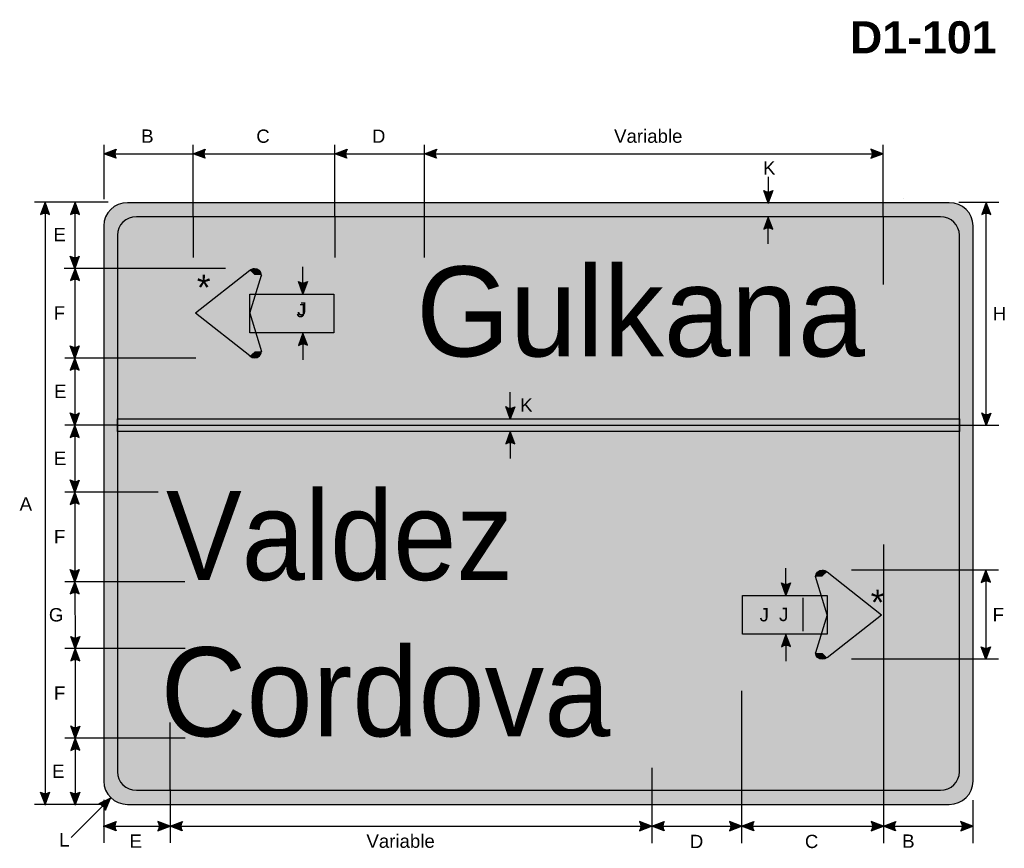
# Model space of a CAD drawing. Header units: feet. Extents: x 4 to 92, y 0 to 123.
import ezdxf
from ezdxf.enums import TextEntityAlignment as Align

# ---------------------------------------------------------------- set-up
doc = ezdxf.new("R2010")
doc.units = ezdxf.units.FT
doc.header["$MEASUREMENT"] = 0
doc.layers.add('Sign', color=7, linetype='Continuous')
doc.styles.add('ARIAL', font='arial.ttf')
doc.styles.add('ARIAL B', font='arialbd.ttf')
doc.styles.add('FHWA SERIES D2000EX', font='txt')

msp = doc.modelspace()

# ---------------------------------------------------------------- hatches: boundary and pattern name
h = msp.add_hatch(color=256)
h.dxf.hatch_style = 1
edge = h.paths.add_edge_path()
edge.add_line((12.27022345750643, 111.0526670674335), (11.18170166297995, 111.4641316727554))
edge.add_line((11.18170166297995, 111.4641316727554), (12.28025598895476, 111.8705782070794))
edge.add_arc((12.87718742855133, 111.454239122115), 0.7277811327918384, 145.1055563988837, 213.48892934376)
h = msp.add_hatch(color=256)
h.dxf.hatch_style = 1
edge = h.paths.add_edge_path()
edge.add_line((20.26501512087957, 111.0526670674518), (19.17649332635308, 111.4641316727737))
edge.add_line((19.17649332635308, 111.4641316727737), (20.27504765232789, 111.8705782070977))
edge.add_arc((20.87197909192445, 111.4542391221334), 0.7277811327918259, 145.1055563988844, 213.4889293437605)
h = msp.add_hatch(color=256)
h.dxf.hatch_style = 1
edge = h.paths.add_edge_path()
edge.add_line((32.98501512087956, 111.0526670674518), (31.89649332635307, 111.4641316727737))
edge.add_line((31.89649332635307, 111.4641316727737), (32.99504765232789, 111.8705782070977))
edge.add_arc((33.59197909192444, 111.4542391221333), 0.7277811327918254, 145.105556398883, 213.4889293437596)
h = msp.add_hatch(color=256)
h.dxf.hatch_style = 1
edge = h.paths.add_edge_path()
edge.add_line((41.0237651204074, 111.0526696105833), (39.93524332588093, 111.4641342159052))
edge.add_line((39.93524332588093, 111.4641342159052), (41.03379765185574, 111.8705807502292))
edge.add_arc((41.63072909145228, 111.4542416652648), 0.7277811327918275, 145.1055563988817, 213.4889293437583)
h = msp.add_hatch(color=256)
h.dxf.hatch_style = 1
edge = h.paths.add_edge_path()
edge.add_line((79.98186068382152, 111.0526619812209), (81.07038247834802, 111.4641265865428))
edge.add_line((81.07038247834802, 111.4641265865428), (79.97182815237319, 111.8705731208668))
edge.add_arc((79.37489671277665, 111.4542340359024), 0.7277811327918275, -33.48892934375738, 34.89444360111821, ccw=False)
h = msp.add_hatch(color=256)
h.dxf.hatch_style = 1
edge = h.paths.add_edge_path()
edge.add_line((71.19683716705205, 108.1572304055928), (70.7864595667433, 107.0682983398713))
edge.add_line((70.7864595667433, 107.0682983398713), (70.37891641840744, 108.1664463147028))
edge.add_arc((70.79465930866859, 108.7637931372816), 0.7277811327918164, 235.1627615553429, 303.5461345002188)
h = msp.add_hatch(color=256)
h.dxf.hatch_style = 1
edge = h.paths.add_edge_path()
edge.add_line((6.305623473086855, 106.0210329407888), (5.895245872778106, 107.1099650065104))
edge.add_line((5.895245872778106, 107.1099650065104), (5.487702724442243, 106.0118170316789))
edge.add_arc((5.903445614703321, 105.4144702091), 0.7277811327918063, 56.453865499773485, 124.83723844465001, ccw=False)
h = msp.add_hatch(color=256)
h.dxf.hatch_style = 1
edge = h.paths.add_edge_path()
edge.add_line((8.996643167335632, 106.0210329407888), (8.586265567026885, 107.1099650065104))
edge.add_line((8.586265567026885, 107.1099650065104), (8.17872241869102, 106.0118170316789))
edge.add_arc((8.594465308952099, 105.4144702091), 0.7277811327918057, 56.453865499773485, 124.83723844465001, ccw=False)
h = msp.add_hatch(color=256)
h.dxf.hatch_style = 1
edge = h.paths.add_edge_path()
edge.add_line((90.75731951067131, 106.0106234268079), (90.34694191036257, 107.0995554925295))
edge.add_line((90.34694191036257, 107.0995554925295), (89.93939876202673, 106.001407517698))
edge.add_arc((90.35514165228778, 105.4040606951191), 0.727781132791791, 56.453865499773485, 124.8372384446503, ccw=False)
at = {"true_color": 0xffffff}
h = msp.add_hatch(color=7, dxfattribs=at)
h.dxf.hatch_style = 1
edge = h.paths.add_edge_path()
edge.add_line((71.19686317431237, 104.6892137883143), (70.78648557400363, 105.7781458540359))
edge.add_line((70.78648557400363, 105.7781458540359), (70.37894242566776, 104.6799978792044))
edge.add_arc((70.79468531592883, 104.0826510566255), 0.7277811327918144, 56.453865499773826, 124.83723844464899, ccw=False)
h = msp.add_hatch(color=256)
h.dxf.hatch_style = 1
edge = h.paths.add_edge_path()
edge.add_line((8.972290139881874, 102.2556953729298), (8.561912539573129, 101.1667633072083))
edge.add_line((8.561912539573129, 101.1667633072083), (8.154369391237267, 102.2649112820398))
edge.add_arc((8.570112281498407, 102.8622581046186), 0.7277811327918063, 235.1627615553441, 303.5461345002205)
h = msp.add_hatch(color=256)
h.dxf.hatch_style = 1
edge = h.paths.add_edge_path()
edge.add_line((8.996643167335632, 100.0835400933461), (8.586265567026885, 101.1724721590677))
edge.add_line((8.586265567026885, 101.1724721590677), (8.17872241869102, 100.0743241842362))
edge.add_arc((8.594465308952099, 99.4769773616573), 0.7277811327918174, 56.45386549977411, 124.83723844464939, ccw=False)
h = msp.add_hatch(color=7, dxfattribs=at)
h.dxf.hatch_style = 1
edge = h.paths.add_edge_path()
edge.add_line((29.44292028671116, 99.985377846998), (29.03254268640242, 98.89644578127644))
edge.add_line((29.03254268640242, 98.89644578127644), (28.62499953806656, 99.99459375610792))
edge.add_arc((29.04074242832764, 100.5919405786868), 0.727781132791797, 235.162761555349, 303.5461345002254)
h = msp.add_hatch(color=7, dxfattribs=at)
h.dxf.hatch_style = 1
edge = h.paths.add_edge_path()
edge.add_line((29.44068938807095, 94.26756665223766), (29.0303117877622, 95.35649871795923))
edge.add_line((29.0303117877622, 95.35649871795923), (28.62276863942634, 94.25835074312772))
edge.add_arc((29.03851152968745, 93.66100392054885), 0.7277811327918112, 56.453865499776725, 124.8372384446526, ccw=False)
h = msp.add_hatch(color=256)
h.dxf.hatch_style = 1
edge = h.paths.add_edge_path()
edge.add_line((8.972290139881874, 94.21569537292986), (8.561912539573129, 93.12676330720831))
edge.add_line((8.561912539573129, 93.12676330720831), (8.154369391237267, 94.22491128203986))
edge.add_arc((8.570112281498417, 94.82225810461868), 0.7277811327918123, 235.1627615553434, 303.5461345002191)
h = msp.add_hatch(color=256)
h.dxf.hatch_style = 1
edge = h.paths.add_edge_path()
edge.add_line((8.972290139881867, 92.03783124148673), (8.561912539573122, 93.1267633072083))
edge.add_line((8.561912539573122, 93.1267633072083), (8.15436939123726, 92.02861533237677))
edge.add_arc((8.570112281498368, 91.43126850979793), 0.7277811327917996, 56.45386549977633, 124.83723844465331, ccw=False)
h = msp.add_hatch(color=7, dxfattribs=at)
h.dxf.hatch_style = 1
edge = h.paths.add_edge_path()
edge.add_line((48.04800708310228, 88.7573967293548), (47.63762948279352, 87.66846466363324))
edge.add_line((47.63762948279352, 87.66846466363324), (47.23008633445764, 88.76661263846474))
edge.add_arc((47.64582922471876, 89.36395946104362), 0.7277811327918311, 235.1627615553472, 303.546134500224)
h = msp.add_hatch(color=256)
h.dxf.hatch_style = 1
edge = h.paths.add_edge_path()
edge.add_line((8.972285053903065, 88.19374214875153), (8.561907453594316, 87.10481008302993))
edge.add_line((8.561907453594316, 87.10481008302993), (8.154364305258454, 88.20295805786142))
edge.add_arc((8.570107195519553, 88.80030488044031), 0.7277811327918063, 235.162761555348, 303.5461345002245)
h = msp.add_hatch(color=256)
h.dxf.hatch_style = 1
edge = h.paths.add_edge_path()
edge.add_line((90.75731951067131, 88.18848041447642), (90.34694191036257, 87.09954834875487))
edge.add_line((90.34694191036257, 87.09954834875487), (89.93939876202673, 88.19769632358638))
edge.add_arc((90.35514165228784, 88.79504314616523), 0.7277811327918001, 235.1627615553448, 303.546134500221)
h = msp.add_hatch(color=256)
h.dxf.hatch_style = 1
edge = h.paths.add_edge_path()
edge.add_line((8.972290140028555, 86.00021487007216), (8.561912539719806, 87.0891469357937))
edge.add_line((8.561912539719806, 87.0891469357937), (8.154369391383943, 85.9909989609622))
edge.add_arc((8.570112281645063, 85.39365213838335), 0.7277811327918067, 56.45386549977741, 124.83723844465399, ccw=False)
h = msp.add_hatch(color=7, dxfattribs=at)
h.dxf.hatch_style = 1
edge = h.paths.add_edge_path()
edge.add_line((48.0479810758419, 85.4298108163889), (47.63760347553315, 86.51874288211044))
edge.add_line((47.63760347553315, 86.51874288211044), (47.23006032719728, 85.42059490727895))
edge.add_arc((47.64580321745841, 84.82324808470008), 0.7277811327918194, 56.4538654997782, 124.83723844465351, ccw=False)
h = msp.add_hatch(color=256)
h.dxf.hatch_style = 1
edge = h.paths.add_edge_path()
edge.add_line((8.972290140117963, 82.17872496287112), (8.56191253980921, 81.08979289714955))
edge.add_line((8.56191253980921, 81.08979289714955), (8.154369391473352, 82.18794087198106))
edge.add_arc((8.57011228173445, 82.78528769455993), 0.7277811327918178, 235.1627615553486, 303.5461345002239)
h = msp.add_hatch(color=256)
h.dxf.hatch_style = 1
edge = h.paths.add_edge_path()
edge.add_line((8.972290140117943, 79.99565249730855), (8.561912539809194, 81.0845845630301))
edge.add_line((8.561912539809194, 81.0845845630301), (8.154369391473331, 79.9864365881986))
edge.add_arc((8.570112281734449, 79.38908976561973), 0.7277811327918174, 56.45386549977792, 124.83723844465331, ccw=False)
h = msp.add_hatch(color=256)
h.dxf.hatch_style = 1
edge = h.paths.add_edge_path()
edge.add_line((8.972290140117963, 74.13872496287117), (8.56191253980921, 73.04979289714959))
edge.add_line((8.56191253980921, 73.04979289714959), (8.154369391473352, 74.14794087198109))
edge.add_arc((8.57011228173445, 74.74528769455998), 0.7277811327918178, 235.1627615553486, 303.5461345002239)
h = msp.add_hatch(color=256)
h.dxf.hatch_style = 1
edge = h.paths.add_edge_path()
edge.add_line((90.71562683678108, 72.99519727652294), (90.30524923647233, 74.0841293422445))
edge.add_line((90.30524923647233, 74.0841293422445), (89.89770608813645, 72.98598136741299))
edge.add_arc((90.31344897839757, 72.38863454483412), 0.7277811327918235, 56.453865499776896, 124.83723844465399, ccw=False)
h = msp.add_hatch(color=256)
h.dxf.hatch_style = 1
edge = h.paths.add_edge_path()
edge.add_line((8.972290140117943, 71.96086083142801), (8.561912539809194, 73.04979289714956))
edge.add_line((8.561912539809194, 73.04979289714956), (8.154369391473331, 71.95164492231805))
edge.add_arc((8.570112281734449, 71.3542980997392), 0.7277811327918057, 56.453865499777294, 124.8372384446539, ccw=False)
h = msp.add_hatch(color=7, dxfattribs=at)
h.dxf.hatch_style = 1
edge = h.paths.add_edge_path()
edge.add_line((72.78310403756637, 72.94368875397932), (72.37272643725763, 71.85475668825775))
edge.add_line((72.37272643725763, 71.85475668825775), (71.96518328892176, 72.95290466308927))
edge.add_arc((72.38092617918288, 73.55025148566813), 0.7277811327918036, 235.1627615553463, 303.5461345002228)
h = msp.add_hatch(color=256)
h.dxf.hatch_style = 1
edge = h.paths.add_edge_path()
edge.add_line((9.013956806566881, 68.13786446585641), (8.603579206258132, 67.04893240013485))
edge.add_line((8.603579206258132, 67.04893240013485), (8.196036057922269, 68.14708037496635))
edge.add_arc((8.611778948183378, 68.74442719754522), 0.7277811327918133, 235.1627615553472, 303.5461345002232)
h = msp.add_hatch(color=7, dxfattribs=at)
h.dxf.hatch_style = 1
edge = h.paths.add_edge_path()
edge.add_line((72.783078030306, 67.22415796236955), (72.37270042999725, 68.31309002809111))
edge.add_line((72.37270042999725, 68.31309002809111), (71.96515728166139, 67.2149420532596))
edge.add_arc((72.3809001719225, 66.61759523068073), 0.7277811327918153, 56.45386549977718, 124.837238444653, ccw=False)
h = msp.add_hatch(color=256)
h.dxf.hatch_style = 1
edge = h.paths.add_edge_path()
edge.add_line((90.71562683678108, 67.19763568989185), (90.30524923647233, 66.10870362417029))
edge.add_line((90.30524923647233, 66.10870362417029), (89.89770608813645, 67.2068515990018))
edge.add_arc((90.31344897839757, 67.80419842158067), 0.7277811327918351, 235.1627615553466, 303.5461345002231)
h = msp.add_hatch(color=256)
h.dxf.hatch_style = 1
edge = h.paths.add_edge_path()
edge.add_line((9.013956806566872, 65.95739616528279), (8.603579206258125, 67.04632823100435))
edge.add_line((8.603579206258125, 67.04632823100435), (8.196036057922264, 65.94818025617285))
edge.add_arc((8.611778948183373, 65.35083343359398), 0.7277811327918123, 56.45386549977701, 124.83723844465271, ccw=False)
h = msp.add_hatch(color=256)
h.dxf.hatch_style = 1
edge = h.paths.add_edge_path()
edge.add_line((9.013956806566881, 60.09472372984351), (8.603579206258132, 59.00579166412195))
edge.add_line((8.603579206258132, 59.00579166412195), (8.196036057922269, 60.10393963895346))
edge.add_arc((8.611778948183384, 60.70128646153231), 0.7277811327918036, 235.1627615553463, 303.5461345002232)
h = msp.add_hatch(color=256)
h.dxf.hatch_style = 1
edge = h.paths.add_edge_path()
edge.add_line((9.013956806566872, 57.91685959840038), (8.603579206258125, 59.00579166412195))
edge.add_line((8.603579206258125, 59.00579166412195), (8.196036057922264, 57.90764368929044))
edge.add_arc((8.611778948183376, 57.31029686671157), 0.7277811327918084, 56.45386549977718, 124.83723844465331, ccw=False)
h = msp.add_hatch(color=256)
h.dxf.hatch_style = 1
edge = h.paths.add_edge_path()
edge.add_line((6.305623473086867, 54.16493041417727), (5.895245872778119, 53.07599834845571))
edge.add_line((5.895245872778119, 53.07599834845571), (5.487702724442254, 54.1741463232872))
edge.add_arc((5.903445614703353, 54.77149314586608), 0.7277811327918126, 235.1627615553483, 303.5461345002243)
h = msp.add_hatch(color=256)
h.dxf.hatch_style = 1
edge = h.paths.add_edge_path()
edge.add_line((9.011054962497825, 54.15723040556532), (8.600677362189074, 53.06829833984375))
edge.add_line((8.600677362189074, 53.06829833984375), (8.193134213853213, 54.16644631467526))
edge.add_arc((8.608877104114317, 54.76379313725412), 0.7277811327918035, 235.1627615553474, 303.5461345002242)
h = msp.add_hatch(color=256)
h.dxf.hatch_style = 1
edge = h.paths.add_edge_path()
edge.add_line((11.31776808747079, 52.5493876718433), (11.76829910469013, 53.62232971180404))
edge.add_line((11.76829910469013, 53.62232971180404), (10.71741910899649, 53.10495979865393))
edge.add_arc((10.60871621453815, 52.38534249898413), 0.7277811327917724, 13.026667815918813, 81.4100407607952, ccw=False)
h = msp.add_hatch(color=256)
h.dxf.hatch_style = 1
edge = h.paths.add_edge_path()
edge.add_line((12.27022345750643, 50.69850041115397), (11.18170166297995, 51.10996501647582))
edge.add_line((11.18170166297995, 51.10996501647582), (12.28025598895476, 51.51641155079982))
edge.add_arc((12.87718742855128, 51.10007246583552), 0.7277811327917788, 145.1055563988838, 213.4889293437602)
h = msp.add_hatch(color=256)
h.dxf.hatch_style = 1
edge = h.paths.add_edge_path()
edge.add_line((16.02539778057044, 50.69850041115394), (17.11391957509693, 51.10996501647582))
edge.add_line((17.11391957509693, 51.10996501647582), (16.01536524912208, 51.51641155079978))
edge.add_arc((15.41843380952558, 51.10007246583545), 0.7277811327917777, -33.48892934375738, 34.89444360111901, ccw=False)
h = msp.add_hatch(color=256)
h.dxf.hatch_style = 1
edge = h.paths.add_edge_path()
edge.add_line((18.20771630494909, 50.69850041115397), (17.1191945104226, 51.10996501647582))
edge.add_line((17.1191945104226, 51.10996501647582), (18.21774883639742, 51.51641155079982))
edge.add_arc((18.81468027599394, 51.10007246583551), 0.7277811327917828, 145.1055563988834, 213.4889293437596)
h = msp.add_hatch(color=256)
h.dxf.hatch_style = 1
edge = h.paths.add_edge_path()
edge.add_line((59.22748975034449, 50.69850041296), (60.31601154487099, 51.10996501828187))
edge.add_line((60.31601154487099, 51.10996501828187), (59.21745721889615, 51.51641155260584))
edge.add_arc((58.62052577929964, 51.10007246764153), 0.7277811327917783, -33.488929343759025, 34.89444360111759, ccw=False)
h = msp.add_hatch(color=256)
h.dxf.hatch_style = 1
edge = h.paths.add_edge_path()
edge.add_line((61.44079636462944, 50.69850041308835), (60.35227457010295, 51.10996501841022))
edge.add_line((60.35227457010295, 51.10996501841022), (61.45082889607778, 51.51641155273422))
edge.add_arc((62.04776033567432, 51.10007246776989), 0.7277811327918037, 145.1055563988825, 213.4889293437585)
h = msp.add_hatch(color=256)
h.dxf.hatch_style = 1
edge = h.paths.add_edge_path()
edge.add_line((67.30245069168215, 50.69850041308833), (68.39097248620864, 51.10996501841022))
edge.add_line((68.39097248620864, 51.10996501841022), (67.2924181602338, 51.51641155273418))
edge.add_arc((66.69548672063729, 51.10007246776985), 0.7277811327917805, -33.48892934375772, 34.89444360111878, ccw=False)
h = msp.add_hatch(color=256)
h.dxf.hatch_style = 1
edge = h.paths.add_edge_path()
edge.add_line((69.47949428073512, 50.69850041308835), (68.39097248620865, 51.10996501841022))
edge.add_line((68.39097248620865, 51.10996501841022), (69.48952681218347, 51.51641155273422))
edge.add_arc((70.08645825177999, 51.10007246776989), 0.7277811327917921, 145.1055563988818, 213.4889293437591)
h = msp.add_hatch(color=256)
h.dxf.hatch_style = 1
edge = h.paths.add_edge_path()
edge.add_line((80.02547154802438, 50.70110457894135), (81.11399334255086, 51.11256918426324))
edge.add_line((81.11399334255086, 51.11256918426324), (80.01543901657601, 51.5190157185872))
edge.add_arc((79.41850757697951, 51.10267663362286), 0.7277811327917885, -33.488929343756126, 34.89444360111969, ccw=False)
h = msp.add_hatch(color=256)
h.dxf.hatch_style = 1
edge = h.paths.add_edge_path()
edge.add_line((82.20512436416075, 50.70110457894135), (81.11660256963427, 51.11256918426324))
edge.add_line((81.11660256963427, 51.11256918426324), (82.21515689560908, 51.51901571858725))
edge.add_arc((82.81208833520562, 51.10267663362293), 0.7277811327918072, 145.105556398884, 213.4889293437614)
h = msp.add_hatch(color=256)
h.dxf.hatch_style = 1
edge = h.paths.add_edge_path()
edge.add_line((88.05359653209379, 50.70110457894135), (89.14211832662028, 51.11256918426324))
edge.add_line((89.14211832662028, 51.11256918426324), (88.04356400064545, 51.5190157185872))
edge.add_arc((87.44663256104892, 51.10267663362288), 0.7277811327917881, -33.48892934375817, 34.8944436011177, ccw=False)
at = {"layer": 'Sign', "true_color": 0xffffff}
h = msp.add_hatch(color=7, dxfattribs=at)
edge = h.paths.add_edge_path(flags=0)
edge.add_spline(control_points=[(13.29341426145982, 107.0682983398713), (13.29341426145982, 107.0682983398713), (87.028322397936, 107.0682983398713), (87.028322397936, 107.0682983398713), (88.20530653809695, 107.0682983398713), (89.16086832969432, 106.1347879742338), (89.16086832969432, 104.9849650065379), (89.16086832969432, 104.9849650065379), (89.16086832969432, 55.1516316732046), (89.16086832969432, 55.1516316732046), (89.16086832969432, 54.00180870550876), (88.20530653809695, 53.06829833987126), (87.028322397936, 53.06829833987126), (87.028322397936, 53.06829833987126), (13.29341426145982, 53.06829833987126), (13.29341426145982, 53.06829833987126), (12.11643012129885, 53.06829833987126), (11.16086832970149, 54.00180870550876), (11.16086832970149, 55.1516316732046), (11.16086832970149, 55.1516316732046), (11.16086832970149, 104.9849650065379), (11.16086832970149, 104.9849650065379), (11.16086832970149, 106.1347879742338), (12.11643012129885, 107.0682983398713), (13.29341426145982, 107.0682983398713)], knot_values=[0, 0, 0, 0, 1, 1, 1, 2, 2, 2, 3, 3, 3, 4, 4, 4, 5, 5, 5, 6, 6, 6, 7, 7, 7, 8, 8, 8, 8], degree=3, periodic=0)
at = {"layer": 'Sign', "true_color": 0x00773b}
h = msp.add_hatch(color=116, dxfattribs=at)
edge = h.paths.add_edge_path(flags=0)
edge.add_spline(control_points=[(14.09525153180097, 105.8082983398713), (14.09525153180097, 105.8082983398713), (86.22648512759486, 105.8082983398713), (86.22648512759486, 105.8082983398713), (87.16807243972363, 105.8082983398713), (87.93252187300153, 105.0614900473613), (87.93252187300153, 104.1416316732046), (87.93252187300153, 104.1416316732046), (87.93252187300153, 55.99496500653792), (87.93252187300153, 55.99496500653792), (87.93252187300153, 55.07510663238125), (87.16807243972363, 54.32829833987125), (86.22648512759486, 54.32829833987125), (86.22648512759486, 54.32829833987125), (14.09525153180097, 54.32829833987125), (14.09525153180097, 54.32829833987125), (13.15366421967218, 54.32829833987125), (12.3892147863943, 55.07510663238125), (12.3892147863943, 55.99496500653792), (12.3892147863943, 55.99496500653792), (12.3892147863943, 104.1416316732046), (12.3892147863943, 104.1416316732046), (12.3892147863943, 105.0614900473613), (13.15366421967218, 105.8082983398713), (14.09525153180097, 105.8082983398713)], knot_values=[0, 0, 0, 0, 1, 1, 1, 2, 2, 2, 3, 3, 3, 4, 4, 4, 5, 5, 5, 6, 6, 6, 7, 7, 7, 8, 8, 8, 8], degree=3, periodic=0)
at = {"layer": 'Sign', "true_color": 0xffffff}
for points in [[(24.26082250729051, 101.0040851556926), (19.98374970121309, 97.59288698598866), (24.23566325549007, 97.04519024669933), (25.37608496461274, 100.5624302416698)], [(25.37569185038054, 100.5925684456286), (25.24694724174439, 100.5257806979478), (25.34699457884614, 100.4619695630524), (25.37844364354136, 100.5650347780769)], [(19.84183579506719, 96.8100378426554), (24.32018261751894, 93.32144774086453), (25.37765741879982, 93.7165930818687), (23.8079559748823, 98.36680629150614)], [(24.26816015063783, 98.87320565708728), (31.79394132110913, 98.87320565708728), (31.79394132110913, 95.39320565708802), (24.26816015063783, 95.39320565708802)], [(19.25845564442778, 97.14788338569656), (19.92517581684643, 96.62995277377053), (24.19438635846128, 97.14341846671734), (19.89372675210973, 97.62711803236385)], [(74.95691852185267, 73.53724871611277), (75.08566313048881, 73.47046096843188), (74.98561579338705, 73.40664983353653), (74.95416672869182, 73.50971504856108)], [(76.07178786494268, 73.94876542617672), (80.34886067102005, 70.53756725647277), (76.09694711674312, 69.98987051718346), (74.95652540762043, 73.5071105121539)], [(68.48638914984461, 71.81788592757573), (76.06445022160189, 71.81788592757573), (76.06445022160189, 68.33788592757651), (68.48638914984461, 68.33788592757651)], [(80.49077457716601, 69.75471811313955), (76.01242775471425, 66.26612801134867), (74.95495295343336, 66.6612733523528), (76.52465439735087, 71.31148656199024)], [(81.07415472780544, 70.0925636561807), (80.40743455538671, 69.57463304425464), (76.13822401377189, 70.08809873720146), (80.43888362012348, 70.57179830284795)]]:
    msp.add_hatch(color=7, dxfattribs=at).paths.add_polyline_path(points, flags=0)
h = msp.add_hatch(color=7, dxfattribs=at)
edge = h.paths.add_edge_path(flags=0)
edge.add_spline(control_points=[(25.30261470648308, 100.572799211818), (25.30261470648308, 100.8882239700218), (25.03205112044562, 101.1443088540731), (24.69879266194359, 101.1443088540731), (24.53216343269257, 101.1443088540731), (24.38965065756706, 101.0884370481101), (24.27182599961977, 100.9769175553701), (24.27182599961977, 100.9769175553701), (24.69879266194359, 100.572799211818), (24.69879266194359, 100.572799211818), (24.69879266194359, 100.572799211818), (25.30261470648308, 100.572799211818), (25.30261470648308, 100.572799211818)], knot_values=[0, 0, 0, 0, 1, 1, 1, 2, 2, 2, 3, 3, 3, 4, 4, 4, 4], degree=3, periodic=0)
h = msp.add_hatch(color=7, dxfattribs=at)
edge = h.paths.add_edge_path(flags=0)
edge.add_spline(control_points=[(24.27182599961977, 93.31056516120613), (24.50747531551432, 93.08752617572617), (24.89011000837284, 93.08752617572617), (25.12575932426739, 93.31056516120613), (25.24358398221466, 93.42208465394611), (25.30261470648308, 93.55697112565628), (25.30261470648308, 93.71468350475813), (25.30261470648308, 93.71468350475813), (24.69879266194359, 93.71468350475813), (24.69879266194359, 93.71468350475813), (24.69879266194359, 93.71468350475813), (24.27182599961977, 93.31056516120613), (24.27182599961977, 93.31056516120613)], knot_values=[0, 0, 0, 0, 1, 1, 1, 2, 2, 2, 3, 3, 3, 4, 4, 4, 4], degree=3, periodic=0)
msp.add_hatch(color=7, dxfattribs=at).paths.add_polyline_path([(12.3892147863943, 87.67440923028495), (87.93252187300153, 87.67440202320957), (87.93252187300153, 86.5246845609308), (12.3892147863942, 86.52468745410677)])
h = msp.add_hatch(color=7, dxfattribs=at)
edge = h.paths.add_edge_path(flags=0)
edge.add_spline(control_points=[(75.02999566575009, 73.51747948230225), (75.02999566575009, 73.83290424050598), (75.30055925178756, 74.08898912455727), (75.63381771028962, 74.08898912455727), (75.80044693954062, 74.08898912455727), (75.94295971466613, 74.03311731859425), (76.06078437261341, 73.92159782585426), (76.06078437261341, 73.92159782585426), (75.63381771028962, 73.51747948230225), (75.63381771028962, 73.51747948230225), (75.63381771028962, 73.51747948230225), (75.02999566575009, 73.51747948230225), (75.02999566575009, 73.51747948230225)], knot_values=[0, 0, 0, 0, 1, 1, 1, 2, 2, 2, 3, 3, 3, 4, 4, 4, 4], degree=3, periodic=0)
h = msp.add_hatch(color=7, dxfattribs=at)
edge = h.paths.add_edge_path(flags=0)
edge.add_spline(control_points=[(76.06078437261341, 66.25524543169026), (75.82513505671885, 66.03220644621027), (75.44250036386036, 66.03220644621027), (75.2068510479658, 66.25524543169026), (75.08902639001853, 66.36676492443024), (75.02999566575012, 66.50165139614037), (75.02999566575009, 66.65936377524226), (75.02999566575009, 66.65936377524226), (75.63381771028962, 66.65936377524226), (75.63381771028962, 66.65936377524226), (75.63381771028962, 66.65936377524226), (76.06078437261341, 66.25524543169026), (76.06078437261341, 66.25524543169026)], knot_values=[0, 0, 0, 0, 1, 1, 1, 2, 2, 2, 3, 3, 3, 4, 4, 4, 4], degree=3, periodic=0)

# ---------------------------------------------------------------- linework, layer by layer
for points in [[(12.27022345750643, 111.0526670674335), (11.18170166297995, 111.4641316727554), (12.28025598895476, 111.8705782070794, 0.307560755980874), (12.27022345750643, 111.0526670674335, 4.141293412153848)], [(20.26501512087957, 111.0526670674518), (19.17649332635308, 111.4641316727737), (20.27504765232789, 111.8705782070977, 0.307560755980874), (20.26501512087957, 111.0526670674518, 4.141293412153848)], [(32.98501512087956, 111.0526670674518), (31.89649332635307, 111.4641316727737), (32.99504765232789, 111.8705782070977, 0.307560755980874), (32.98501512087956, 111.0526670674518, 4.141293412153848)], [(41.0237651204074, 111.0526696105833), (39.93524332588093, 111.4641342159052), (41.03379765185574, 111.8705807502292, 0.307560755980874), (41.0237651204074, 111.0526696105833, 4.141293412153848)], [(79.98186068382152, 111.0526619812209), (81.07038247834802, 111.4641265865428), (79.97182815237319, 111.8705731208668, -0.307560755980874), (79.98186068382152, 111.0526619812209, -4.141293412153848)], [(71.19683716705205, 108.1572304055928), (70.7864595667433, 107.0682983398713), (70.37891641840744, 108.1664463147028, 0.307560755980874), (71.19683716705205, 108.1572304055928, 4.141293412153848)], [(6.305623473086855, 106.0210329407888), (5.895245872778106, 107.1099650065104), (5.487702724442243, 106.0118170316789, -0.307560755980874), (6.305623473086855, 106.0210329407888, -4.141293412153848)], [(8.996643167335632, 106.0210329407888), (8.586265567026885, 107.1099650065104), (8.17872241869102, 106.0118170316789, -0.307560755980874), (8.996643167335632, 106.0210329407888, -4.141293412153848)], [(90.75731951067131, 106.0106234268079), (90.34694191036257, 107.0995554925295), (89.93939876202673, 106.001407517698, -0.307560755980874), (90.75731951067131, 106.0106234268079, -4.141293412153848)], [(8.972290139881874, 102.2556953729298), (8.561912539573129, 101.1667633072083), (8.154369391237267, 102.2649112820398, 0.307560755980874), (8.972290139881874, 102.2556953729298, 4.141293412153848)], [(8.996643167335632, 100.0835400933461), (8.586265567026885, 101.1724721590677), (8.17872241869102, 100.0743241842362, -0.307560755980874), (8.996643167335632, 100.0835400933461, -4.141293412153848)], [(8.972290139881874, 94.21569537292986), (8.561912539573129, 93.12676330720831), (8.154369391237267, 94.22491128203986, 0.307560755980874), (8.972290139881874, 94.21569537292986, 4.141293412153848)], [(8.972290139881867, 92.03783124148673), (8.561912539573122, 93.1267633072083), (8.15436939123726, 92.02861533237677, -0.307560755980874), (8.972290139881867, 92.03783124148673, -4.141293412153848)], [(8.972285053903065, 88.19374214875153), (8.561907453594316, 87.10481008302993), (8.154364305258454, 88.20295805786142, 0.307560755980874), (8.972285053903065, 88.19374214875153, 4.141293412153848)], [(90.75731951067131, 88.18848041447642), (90.34694191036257, 87.09954834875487), (89.93939876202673, 88.19769632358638, 0.307560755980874), (90.75731951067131, 88.18848041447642, 4.141293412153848)], [(8.972290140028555, 86.00021487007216), (8.561912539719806, 87.0891469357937), (8.154369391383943, 85.9909989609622, -0.307560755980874), (8.972290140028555, 86.00021487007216, -4.141293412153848)], [(8.972290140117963, 82.17872496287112), (8.56191253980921, 81.08979289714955), (8.154369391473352, 82.18794087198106, 0.307560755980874), (8.972290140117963, 82.17872496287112, 4.141293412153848)], [(8.972290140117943, 79.99565249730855), (8.561912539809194, 81.0845845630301), (8.154369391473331, 79.9864365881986, -0.307560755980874), (8.972290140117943, 79.99565249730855, -4.141293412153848)], [(8.972290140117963, 74.13872496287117), (8.56191253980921, 73.04979289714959), (8.154369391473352, 74.14794087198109, 0.307560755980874), (8.972290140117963, 74.13872496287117, 4.141293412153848)], [(90.71562683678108, 72.99519727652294), (90.30524923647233, 74.0841293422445), (89.89770608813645, 72.98598136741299, -0.307560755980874), (90.71562683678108, 72.99519727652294, -4.141293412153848)], [(8.972290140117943, 71.96086083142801), (8.561912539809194, 73.04979289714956), (8.154369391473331, 71.95164492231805, -0.307560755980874), (8.972290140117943, 71.96086083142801, -4.141293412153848)], [(9.013956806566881, 68.13786446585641), (8.603579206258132, 67.04893240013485), (8.196036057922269, 68.14708037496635, 0.307560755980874), (9.013956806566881, 68.13786446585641, 4.141293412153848)], [(90.71562683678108, 67.19763568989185), (90.30524923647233, 66.10870362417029), (89.89770608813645, 67.2068515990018, 0.307560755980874), (90.71562683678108, 67.19763568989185, 4.141293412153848)], [(9.013956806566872, 65.95739616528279), (8.603579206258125, 67.04632823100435), (8.196036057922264, 65.94818025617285, -0.307560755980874), (9.013956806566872, 65.95739616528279, -4.141293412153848)], [(9.013956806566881, 60.09472372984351), (8.603579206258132, 59.00579166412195), (8.196036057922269, 60.10393963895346, 0.307560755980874), (9.013956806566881, 60.09472372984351, 4.141293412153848)], [(9.013956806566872, 57.91685959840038), (8.603579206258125, 59.00579166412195), (8.196036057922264, 57.90764368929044, -0.307560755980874), (9.013956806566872, 57.91685959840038, -4.141293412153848)], [(6.305623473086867, 54.16493041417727), (5.895245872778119, 53.07599834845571), (5.487702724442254, 54.1741463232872, 0.307560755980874), (6.305623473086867, 54.16493041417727, 4.141293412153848)], [(9.011054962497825, 54.15723040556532), (8.600677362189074, 53.06829833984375), (8.193134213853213, 54.16644631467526, 0.307560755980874), (9.011054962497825, 54.15723040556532, 4.141293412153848)], [(11.31776808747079, 52.5493876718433), (11.76829910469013, 53.62232971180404), (10.71741910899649, 53.10495979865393, -0.307560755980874), (11.31776808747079, 52.5493876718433, -4.141293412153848)], [(12.27022345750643, 50.69850041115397), (11.18170166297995, 51.10996501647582), (12.28025598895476, 51.51641155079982, 0.307560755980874), (12.27022345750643, 50.69850041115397, 4.141293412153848)], [(16.02539778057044, 50.69850041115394), (17.11391957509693, 51.10996501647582), (16.01536524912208, 51.51641155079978, -0.307560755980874), (16.02539778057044, 50.69850041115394, -4.141293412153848)], [(18.20771630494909, 50.69850041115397), (17.1191945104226, 51.10996501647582), (18.21774883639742, 51.51641155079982, 0.307560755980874), (18.20771630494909, 50.69850041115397, 4.141293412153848)], [(59.22748975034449, 50.69850041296), (60.31601154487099, 51.10996501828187), (59.21745721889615, 51.51641155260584, -0.307560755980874), (59.22748975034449, 50.69850041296, -4.141293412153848)], [(61.44079636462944, 50.69850041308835), (60.35227457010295, 51.10996501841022), (61.45082889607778, 51.51641155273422, 0.307560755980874), (61.44079636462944, 50.69850041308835, 4.141293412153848)], [(67.30245069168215, 50.69850041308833), (68.39097248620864, 51.10996501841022), (67.2924181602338, 51.51641155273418, -0.307560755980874), (67.30245069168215, 50.69850041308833, -4.141293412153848)], [(69.47949428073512, 50.69850041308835), (68.39097248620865, 51.10996501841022), (69.48952681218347, 51.51641155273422, 0.307560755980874), (69.47949428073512, 50.69850041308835, 4.141293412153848)], [(80.02547154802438, 50.70110457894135), (81.11399334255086, 51.11256918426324), (80.01543901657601, 51.5190157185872, -0.307560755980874), (80.02547154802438, 50.70110457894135, -4.141293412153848)], [(82.20512436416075, 50.70110457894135), (81.11660256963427, 51.11256918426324), (82.21515689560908, 51.51901571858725, 0.307560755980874), (82.20512436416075, 50.70110457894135, 4.141293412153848)], [(88.05359653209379, 50.70110457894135), (89.14211832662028, 51.11256918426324), (88.04356400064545, 51.5190157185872, -0.307560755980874), (88.05359653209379, 50.70110457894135, -4.141293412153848)]]:
    msp.add_lwpolyline(points, format="xyb")
at = {"color": 7, "true_color": 0xffffff}
for points in [[(71.19686317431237, 104.6892137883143), (70.78648557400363, 105.7781458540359), (70.37894242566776, 104.6799978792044, -0.307560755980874), (71.19686317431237, 104.6892137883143, -4.141293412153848)], [(29.44292028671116, 99.985377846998), (29.03254268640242, 98.89644578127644), (28.62499953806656, 99.99459375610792, 0.307560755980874), (29.44292028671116, 99.985377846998, 4.141293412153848)], [(29.44068938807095, 94.26756665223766), (29.0303117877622, 95.35649871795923), (28.62276863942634, 94.25835074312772, -0.307560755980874), (29.44068938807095, 94.26756665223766, -4.141293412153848)], [(48.04800708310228, 88.7573967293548), (47.63762948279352, 87.66846466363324), (47.23008633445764, 88.76661263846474, 0.307560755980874), (48.04800708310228, 88.7573967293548, 4.141293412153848)], [(48.0479810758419, 85.4298108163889), (47.63760347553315, 86.51874288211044), (47.23006032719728, 85.42059490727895, -0.307560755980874), (48.0479810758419, 85.4298108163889, -4.141293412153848)], [(72.78310403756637, 72.94368875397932), (72.37272643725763, 71.85475668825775), (71.96518328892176, 72.95290466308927, 0.307560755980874), (72.78310403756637, 72.94368875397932, 4.141293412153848)], [(72.783078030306, 67.22415796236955), (72.37270042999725, 68.31309002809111), (71.96515728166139, 67.2149420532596, -0.307560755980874), (72.783078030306, 67.22415796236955, -4.141293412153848)]]:
    msp.add_lwpolyline(points, format="xyb", dxfattribs=at)
at = {"layer": 'Sign', "color": 18, "lineweight": -3, "true_color": 0x000000}
for p, q in [((11.18170166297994, 112.2666070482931), (11.18170166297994, 107.3966070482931)), ((19.17649332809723, 105.7666070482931), (19.17649332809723, 112.2666070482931)), ((31.89263915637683, 105.7666070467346), (31.89263915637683, 112.2666070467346)), ((39.93170165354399, 105.7666070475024), (39.93170165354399, 112.2666070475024)), ((81.10357664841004, 105.7666070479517), (81.10357664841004, 112.2666070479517)), ((11.14003499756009, 111.4641316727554), (19.1800349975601, 111.4641316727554)), ((19.17649332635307, 111.4641316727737), (31.89649332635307, 111.4641316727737)), ((31.89524332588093, 111.4641342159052), (39.93524332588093, 111.4641342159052)), ((39.93430073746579, 111.4641265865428), (81.07038247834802, 111.4641265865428)), ((70.7864595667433, 109.4041824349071), (70.7864595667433, 107.0041824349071)), ((11.54894842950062, 107.1099650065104), (4.948948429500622, 107.1099650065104)), ((5.895245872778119, 107.1711556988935), (5.895245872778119, 53.00579118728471)), ((8.586265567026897, 101.1724721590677), (8.586265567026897, 107.1724721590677)), ((87.88482664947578, 107.1099650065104), (91.48482664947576, 107.1099650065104)), ((90.34694191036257, 87.05955549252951), (90.34694191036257, 107.0995554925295)), ((12.42649338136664, 101.1732737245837), (7.626493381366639, 101.1732737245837)), ((8.561912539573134, 101.1667633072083), (8.561912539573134, 93.12676330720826)), ((12.46555588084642, 93.12119039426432), (7.665555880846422, 93.12119039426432)), ((8.561907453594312, 93.1048100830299), (8.561907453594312, 87.10481008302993)), ((12.46815999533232, 87.09954834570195), (7.668159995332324, 87.09954834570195)), ((8.561912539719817, 87.08914693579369), (8.561912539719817, 81.0891469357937)), ((87.88482664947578, 87.09954834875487), (91.48482664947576, 87.09954834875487)), ((12.46555588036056, 81.08458456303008), (7.665555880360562, 81.08458456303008)), ((8.561912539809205, 81.08979289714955), (8.561912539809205, 73.04979289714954)), ((91.444445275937, 74.08412934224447), (87.84444527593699, 74.08412934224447)), ((90.30524923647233, 74.08913170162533), (90.30524923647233, 66.08913170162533)), ((12.46555582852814, 73.04763031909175), (7.665555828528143, 73.04763031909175)), ((8.560585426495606, 73.04874824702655), (8.603673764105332, 67.0489029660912)), ((12.46555588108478, 67.04632823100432), (7.665555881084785, 67.04632823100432)), ((8.603579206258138, 67.04893240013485), (8.603579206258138, 59.00893240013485)), ((91.4470494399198, 66.10870362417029), (87.84704943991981, 66.10870362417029)), ((12.46555582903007, 59.01361084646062), (7.665555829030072, 59.01361084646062)), ((8.603579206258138, 59.00579166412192), (8.603579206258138, 53.00579166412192)), ((17.11391957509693, 54.41465252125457), (17.11391957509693, 49.61465252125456)), ((60.35227457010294, 54.39121504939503), (60.35227457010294, 49.59121504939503)), ((68.392639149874, 54.39121505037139), (68.392639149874, 49.59121505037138)), ((81.11399331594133, 54.39121504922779), (81.11399335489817, 49.59121504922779)), ((11.54894842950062, 53.06829833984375), (4.948948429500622, 53.06829833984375)), ((11.76829910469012, 53.62232971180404), (8.232765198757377, 50.0867958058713)), ((11.18170166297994, 53.47819418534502), (11.18170166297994, 49.61465252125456)), ((89.14211832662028, 53.43381918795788), (89.14211832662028, 49.5938191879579)), ((11.1191945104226, 51.10996501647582), (17.1191945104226, 51.10996501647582)), ((17.1139933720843, 51.10996501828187), (60.31601154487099, 51.10996501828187)), ((60.35097248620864, 51.10996501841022), (68.39097248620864, 51.10996501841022)), ((68.39524331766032, 51.10996501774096), (81.11524331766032, 51.10996501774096)), ((81.11660256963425, 51.11256918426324), (89.1566025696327, 51.11256918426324))]:
    msp.add_line(p, q, dxfattribs=at)
at = {"layer": 'Sign'}
msp.add_line((82.93397013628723, 107.4632517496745), (82.93397013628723, 107.4632517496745), dxfattribs=at)
at = {"layer": 'Sign', "color": 250, "lineweight": -3, "true_color": 0x1f1a17}
msp.add_line((82.93397013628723, 107.4632517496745), (82.93397013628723, 107.4632517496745), dxfattribs=at)
at = {"layer": 'Sign', "color": 7, "lineweight": -3, "true_color": 0xffffff}
for p, q in [((19.17649334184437, 105.7663472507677), (19.17649334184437, 102.1463472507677)), ((31.89003498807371, 105.766347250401), (31.89003498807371, 102.146347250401)), ((39.93170165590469, 102.1420237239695), (39.93170165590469, 105.771555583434)), ((70.78648557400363, 103.3781458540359), (70.78648557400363, 105.7781458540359)), ((81.10357664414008, 105.7819722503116), (81.10357664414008, 99.7141316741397)), ((22.09706625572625, 101.1732737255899), (12.42706625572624, 101.1732737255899)), ((24.27128665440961, 100.9774280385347), (19.3899892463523, 97.14374135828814)), ((29.0303377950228, 98.90238698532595), (29.0303377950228, 101.3023869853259)), ((24.26766372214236, 97.14374135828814), (25.30261470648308, 100.572799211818)), ((24.27128665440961, 93.3100546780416), (19.3899892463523, 97.14374135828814)), ((24.26766372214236, 97.14374135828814), (25.30261470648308, 93.71468350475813)), ((29.03031178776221, 95.3564987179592), (29.03031178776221, 92.95649871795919)), ((19.43521346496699, 93.12119039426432), (12.46816004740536, 93.12119039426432)), ((47.63762948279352, 87.66846466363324), (47.63762948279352, 90.06846466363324)), ((12.46295674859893, 87.09954834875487), (87.87246578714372, 87.09954834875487)), ((47.63760347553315, 86.51874288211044), (47.63760347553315, 84.11874288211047)), ((16.03065999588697, 81.0819803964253), (12.46295171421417, 81.0819803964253)), ((81.11399331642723, 76.37652842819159), (81.11399331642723, 54.3912150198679)), ((72.37272643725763, 71.85475668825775), (72.37272643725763, 74.25475668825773)), ((76.0649466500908, 70.08842162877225), (75.02999566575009, 73.51747948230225)), ((76.06132371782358, 73.9221083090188), (80.94262112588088, 70.08842162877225)), ((87.84836713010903, 74.08486176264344), (78.24320259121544, 74.08486176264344)), ((18.42388916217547, 73.04812622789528), (12.4603474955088, 73.04812622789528)), ((73.8933301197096, 71.60889626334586), (73.8933301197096, 68.60847064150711)), ((76.0649466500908, 70.08842162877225), (75.02999566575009, 66.65936377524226)), ((76.06132371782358, 66.2547349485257), (80.94262112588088, 70.08842162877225)), ((72.37270042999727, 68.31309002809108), (72.37270042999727, 65.91309002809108)), ((18.4707641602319, 67.04632824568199), (12.4707641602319, 67.04632824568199)), ((87.84836712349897, 66.10870362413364), (78.24320259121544, 66.10870362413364)), ((68.39263914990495, 63.26361086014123), (68.39263914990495, 54.3860067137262)), ((17.11399335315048, 54.41091158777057), (17.11399335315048, 60.41091158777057)), ((18.46815999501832, 59.01247408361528), (12.46815999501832, 59.01247408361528)), ((60.35227457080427, 56.33131918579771), (60.35227457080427, 54.3886108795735))]:
    msp.add_line(p, q, dxfattribs=at)
for points in [[(24.26816015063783, 98.87320565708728), (31.79394132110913, 98.87320565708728), (31.79394132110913, 95.39320565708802), (24.26816015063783, 95.39320565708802)], [(12.3892147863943, 87.67440923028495), (87.93252187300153, 87.67440202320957), (87.93252187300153, 86.5246845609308), (12.3892147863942, 86.52468745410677)], [(68.48638914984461, 71.81788592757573), (76.06445022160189, 71.81788592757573), (76.06445022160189, 68.33788592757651), (68.48638914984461, 68.33788592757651)]]:
    msp.add_lwpolyline(points, close=True, dxfattribs=at)
at = {"layer": 'Sign', "color": 18, "lineweight": -3, "true_color": 0x000000}
msp.add_open_spline([(13.29341426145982, 107.0682983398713), (13.29341426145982, 107.0682983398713), (87.028322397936, 107.0682983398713), (87.028322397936, 107.0682983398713), (88.20530653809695, 107.0682983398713), (89.16086832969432, 106.1347879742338), (89.16086832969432, 104.9849650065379), (89.16086832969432, 104.9849650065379), (89.16086832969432, 55.1516316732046), (89.16086832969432, 55.1516316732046), (89.16086832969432, 54.00180870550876), (88.20530653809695, 53.06829833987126), (87.028322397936, 53.06829833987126), (87.028322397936, 53.06829833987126), (13.29341426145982, 53.06829833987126), (13.29341426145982, 53.06829833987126), (12.11643012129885, 53.06829833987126), (11.16086832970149, 54.00180870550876), (11.16086832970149, 55.1516316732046), (11.16086832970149, 55.1516316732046), (11.16086832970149, 104.9849650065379), (11.16086832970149, 104.9849650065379), (11.16086832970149, 106.1347879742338), (12.11643012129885, 107.0682983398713), (13.29341426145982, 107.0682983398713)], degree=3, knots=[0, 0, 0, 0, 1, 1, 1, 2, 2, 2, 3, 3, 3, 4, 4, 4, 5, 5, 5, 6, 6, 6, 7, 7, 7, 8, 8, 8, 8], dxfattribs=at)
at = {"layer": 'Sign', "color": 7, "lineweight": -3, "true_color": 0xffffff}
for points, knots in [([(14.09525153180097, 105.8082983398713), (14.09525153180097, 105.8082983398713), (86.22648512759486, 105.8082983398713), (86.22648512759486, 105.8082983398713), (87.16807243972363, 105.8082983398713), (87.93252187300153, 105.0614900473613), (87.93252187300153, 104.1416316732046), (87.93252187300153, 104.1416316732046), (87.93252187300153, 55.99496500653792), (87.93252187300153, 55.99496500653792), (87.93252187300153, 55.07510663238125), (87.16807243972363, 54.32829833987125), (86.22648512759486, 54.32829833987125), (86.22648512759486, 54.32829833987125), (14.09525153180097, 54.32829833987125), (14.09525153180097, 54.32829833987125), (13.15366421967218, 54.32829833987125), (12.3892147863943, 55.07510663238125), (12.3892147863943, 55.99496500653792), (12.3892147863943, 55.99496500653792), (12.3892147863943, 104.1416316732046), (12.3892147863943, 104.1416316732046), (12.3892147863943, 105.0614900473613), (13.15366421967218, 105.8082983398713), (14.09525153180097, 105.8082983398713)], [0, 0, 0, 0, 1, 1, 1, 2, 2, 2, 3, 3, 3, 4, 4, 4, 5, 5, 5, 6, 6, 6, 7, 7, 7, 8, 8, 8, 8]), ([(25.30261470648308, 100.572799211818), (25.30261470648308, 100.8882239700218), (25.03205112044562, 101.1443088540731), (24.69879266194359, 101.1443088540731), (24.53216343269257, 101.1443088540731), (24.38965065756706, 101.0884370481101), (24.27182599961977, 100.9769175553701)], [0, 0, 0, 0, 1, 1, 1, 2, 2, 2, 2]), ([(24.27182599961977, 93.31056516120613), (24.50747531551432, 93.08752617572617), (24.89011000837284, 93.08752617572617), (25.12575932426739, 93.31056516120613), (25.24358398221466, 93.42208465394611), (25.30261470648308, 93.55697112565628), (25.30261470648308, 93.71468350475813)], [0, 0, 0, 0, 1, 1, 1, 2, 2, 2, 2]), ([(75.02999566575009, 73.51747948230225), (75.02999566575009, 73.83290424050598), (75.30055925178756, 74.08898912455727), (75.63381771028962, 74.08898912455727), (75.80044693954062, 74.08898912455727), (75.94295971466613, 74.03311731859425), (76.06078437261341, 73.92159782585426)], [0, 0, 0, 0, 1, 1, 1, 2, 2, 2, 2]), ([(76.06078437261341, 66.25524543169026), (75.82513505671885, 66.03220644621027), (75.44250036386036, 66.03220644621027), (75.2068510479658, 66.25524543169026), (75.08902639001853, 66.36676492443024), (75.02999566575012, 66.50165139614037), (75.02999566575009, 66.65936377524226)], [0, 0, 0, 0, 1, 1, 1, 2, 2, 2, 2])]:
    msp.add_open_spline(points, degree=3, knots=knots, dxfattribs=at)

# ---------------------------------------------------------------- texts
at = {"layer": 'Sign', "color": 18, "true_color": 0x000000}
for s, height, style, p, p2 in [('D1-101', 2.872198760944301, 'ARIAL B', (78.11343821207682, 120.4779090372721), (91.27343758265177, 120.4779090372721)), ('B', 1.198413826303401, 'ARIAL', (14.51836833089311, 112.4432983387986), (15.63503496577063, 112.4432983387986)), ('C', 1.189452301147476, 'ARIAL', (24.85315999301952, 112.4432983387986), (26.05315996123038, 112.4432983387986)), ('D', 1.189452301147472, 'ARIAL', (35.23190999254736, 112.4432983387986), (36.43190996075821, 112.4432983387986)), ('Variable', 1.196628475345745, 'ARIAL', (56.95113667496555, 112.4432983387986), (63.08446980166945, 112.4432983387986)), ('K', 1.198413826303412, 'ARIAL', (70.31147257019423, 109.5810724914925), (71.42813920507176, 109.5810724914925)), ('E', 1.198413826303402, 'ARIAL', (6.655659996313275, 103.6058054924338), (7.772326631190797, 103.6058054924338)), ('F', 1.191393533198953, 'ARIAL', (6.676493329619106, 96.58009664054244), (7.6931599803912, 96.58009664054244)), ('J', 1.19303385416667, 'ARIAL', (28.44771345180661, 96.78600310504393), (29.28104678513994, 96.78600310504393)), ('H', 1.189452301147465, 'ARIAL', (90.92649331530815, 96.51288882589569), (92.126493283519, 96.51288882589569)), ('E', 1.198413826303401, 'ARIAL', (6.697326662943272, 89.5381434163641), (7.813993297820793, 89.5381434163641)), ('E', 1.198413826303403, 'ARIAL', (6.686909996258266, 83.5224802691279), (7.80357663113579, 83.5224802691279)), ('A', 1.19578764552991, 'ARIAL', (3.613993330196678, 79.4391245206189), (4.7306599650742, 79.4391245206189)), ('F', 1.191393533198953, 'ARIAL', (6.697326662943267, 76.50312623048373), (7.713993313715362, 76.50312623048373)), ('G', 1.196359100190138, 'ARIAL', (6.2389933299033, 69.48222555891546), (7.538993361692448, 69.48222555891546)), ('F', 1.191393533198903, 'ARIAL', (90.91295164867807, 69.5024650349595), (91.92961829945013, 69.5024650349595)), ('J', 1.193033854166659, 'ARIAL', (71.75292176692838, 69.51489704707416), (72.5862551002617, 69.51489704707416)), ('F', 1.191393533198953, 'ARIAL', (6.697326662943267, 62.462265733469), (7.713993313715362, 62.462265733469)), ('E', 1.198413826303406, 'ARIAL', (6.530659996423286, 55.43912499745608), (7.647326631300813, 55.43912499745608)), ('L', 1.201287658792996, 'ARIAL', (7.162962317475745, 49.28335003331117), (8.096295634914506, 49.28335003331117)), ('E', 1.198413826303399, 'ARIAL', (13.47752784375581, 49.1672566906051), (14.59419447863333, 49.1672566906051)), ('Variable', 1.196628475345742, 'ARIAL', (34.73082930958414, 49.1672566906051), (40.86416243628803, 49.1672566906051)), ('D', 1.189452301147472, 'ARIAL', (63.75118081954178, 49.14642335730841), (64.95118078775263, 49.14642335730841)), ('C', 1.189452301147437, 'ARIAL', (74.07190998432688, 49.14642335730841), (75.2719099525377, 49.14642335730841)), ('B', 1.198413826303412, 'ARIAL', (82.79806090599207, 49.1672566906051), (83.9147275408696, 49.1672566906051))]:
    msp.add_text(s, height=height, dxfattribs=dict(at, style=style)).set_placement(p, p2, align=Align.ALIGNED)
at = {"layer": 'Sign', "color": 7, "true_color": 0xffffff}
for s, height, style, p, p2 in [('Gulkana', 8.07147229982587, 'FHWA SERIES D2000EX', (39.19211832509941, 93.27406538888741), (79.45645268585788, 93.27406538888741)), ('*', 2.271656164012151, 'ARIAL', (19.51736196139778, 98.32615509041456), (20.75236193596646, 98.32615509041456)), ('K', 1.198413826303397, 'ARIAL', (48.52279917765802, 88.301801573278), (49.63946581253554, 88.301801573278)), ('Valdez', 7.979204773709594, 'FHWA SERIES D2000EX', (16.75007375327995, 73.2010012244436), (47.88790607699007, 73.2010012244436)), ('*', 2.271656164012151, 'ARIAL', (79.97569528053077, 70.0655909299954), (81.21069525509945, 70.0655909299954)), ('Cordova', 7.991596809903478, 'FHWA SERIES D2000EX', (16.25975291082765, 59.17503331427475), (56.61325327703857, 59.17503331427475))]:
    msp.add_text(s, height=height, dxfattribs=dict(at, style=style)).set_placement(p, p2, align=Align.ALIGNED)
at = {"layer": 'Sign', "color": 250, "true_color": 0x1f1a17, "style": 'ARIAL'}
for height, p, p2 in [(1.193033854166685, (28.53032479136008, 96.94698842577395), (29.36365812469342, 96.94698842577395)), (1.193033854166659, (70.00694528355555, 69.49061839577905), (70.84027861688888, 69.49061839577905))]:
    msp.add_text('J', height=height, dxfattribs=at).set_placement(p, p2, align=Align.ALIGNED)

doc.saveas('drawing.dxf')
